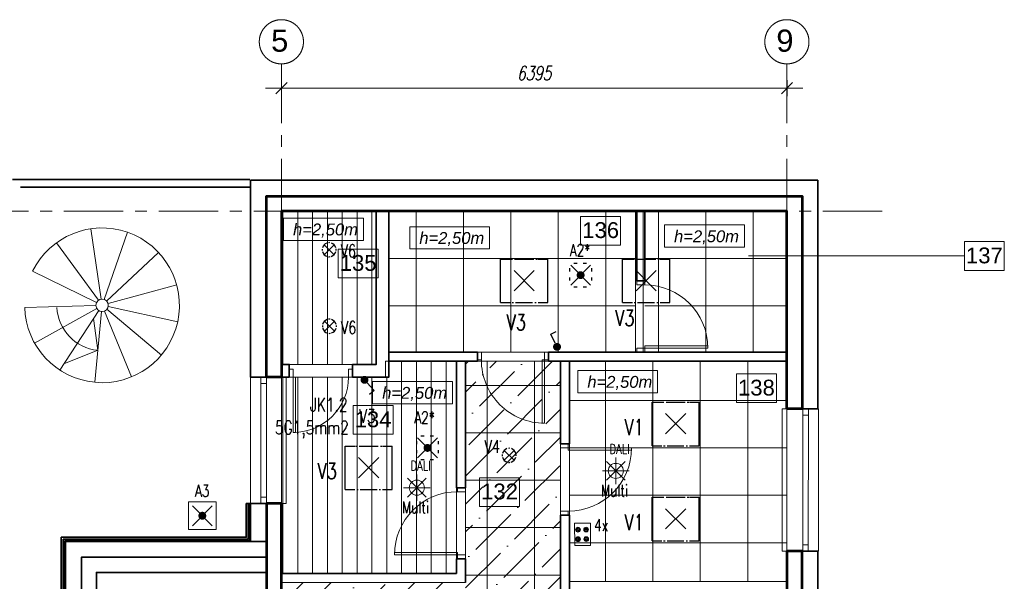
# Model space of a CAD drawing. Header units: millimetres. Extents: x 71658 to 298332, y -154437 to -30421.
# Tile 154 of 155: x 118170 to 130624, y -37524 to -30421. Entities that reach past the tile are written whole.
import ezdxf
from ezdxf.enums import TextEntityAlignment as Align

# ---------------------------------------------------------------- set-up
doc = ezdxf.new("R2010")
doc.units = ezdxf.units.MM
doc.header["$LTSCALE"] = 500
doc.header["$MEASUREMENT"] = 0
for name, pattern in [('Center', [48, 30, -6, 6, -6]), ('DASHED', [0.75, 0.5, -0.25]), ('Hidden', [3, 2, -1]), ('Solid Line', [0])]:
    doc.linetypes.add(name, pattern=pattern)
doc.layers.get('0').update_dxf_attribs({"color": 250, "lineweight": 5})
doc.layers.get('Defpoints').update_dxf_attribs({"lineweight": 9})
for name, color, linetype, lineweight in [('A-02-PEENJOON', 7, 'Continuous', 0), ('A-03-PEENJOON', 7, 'Continuous', 0), ('A-04-JÄMEJOON', 7, 'Continuous', 35), ('A-06-TELJED', 253, 'Center', 0), ('A-13-UKS', 250, 'Continuous', 5), ('A-_ROOMNAME_A', 251, 'Continuous', 9), ('k-jämejoon', 250, 'Continuous', 35), ('SA_Ripplagi', 45, 'Continuous', 9), ('VAL_TING', 7, 'Continuous', 18), ('VAL_TXT', 5, 'Continuous', 15)]:
    doc.layers.add(name, color=color, linetype=linetype, lineweight=lineweight)
doc.styles.add('Arial', font='arial.ttf', dxfattribs={"height": 300})
doc.styles.add('Arial_3', font='arial.ttf', dxfattribs={"height": 200})
doc.styles.add('DET', font='simplex.shx', dxfattribs={"width": 0.7, "oblique": 12})
doc.styles.add('ELEKTER', font='romans.shx', dxfattribs={"width": 0.75})
doc.styles.add('OmaText', font='tahoma.ttf')
doc.dimstyles.new('tööjoonis', dxfattribs={"dimscale": 100, "dimtxt": 2, "dimasz": 1, "dimexe": 5, "dimexo": 0, "dimgap": 0.75, "dimtad": 1, "dimdec": 0, "dimdsep": 46, "dimtxsty": 'DET', "dimblk1": 'MITTAPÄÄ', "dimblk2": 'MITTAPÄÄ', "dimsah": 1, "dimcen": 1, "dimse1": 1, "dimse2": 1, "dimadec": 0, "dimazin": 0, "dimtfac": 1, "dimtdec": 0, "dimtix": 1, "dimtmove": 0, "dimatfit": 2, "dimldrblk": 'MITTAPÄÄ', "dimfxl": 1, "dimtolj": 1, "dimtzin": 0, "dimarcsym": 0})

# ---------------------------------------------------------------- blocks, each defined once
blk = doc.blocks.new('*U43')
for points in [[(-50, 50), (-80, 50), (-80, 850), (-50, 850)], [(-850, -50), (-900, -50), (-900, 50), (-850, 50)], [(0, -50), (-50, -50), (-50, 50), (0, 50)]]:
    blk.add_lwpolyline(points, close=True)
blk.add_arc((-50, 50), 800, 90, 180)
blk = doc.blocks.new('*U34')
for points in [[(-850, -50), (-900, -50), (-900, 50), (-850, 50)], [(0, -50), (-50, -50), (-50, 50), (0, 50)], [(-50, -50), (-80, -50), (-80, -850), (-50, -850)]]:
    blk.add_lwpolyline(points, close=True)
blk.add_arc((-50, -50), 800, 180, 270)
blk = doc.blocks.new('*U61')
for points in [[(-50, 50), (-80, 50), (-80, 750), (-50, 750)], [(-750, -50), (-800, -50), (-800, 50), (-750, 50)], [(0, -50), (-50, -50), (-50, 50), (0, 50)]]:
    blk.add_lwpolyline(points, close=True)
blk.add_arc((-50, 50), 700, 90, 180)
blk = doc.blocks.new('MITTAPÄÄ')
for p, q in [((1, 0), (-1, 0)), ((-0.354, -0.354), (0.354, 0.354)), ((0, -0.5), (0, 0.5))]:
    blk.add_line(p, q)
blk = doc.blocks.new('*D257')
at = {"layer": 'A-06-TELJED', "color": 0, "linetype": 'Continuous', "lineweight": -2, "transparency": 16777216}
blk.add_line((121680, -31287), (127675, -31287), dxfattribs=at)
at = {"layer": 'Defpoints', "color": 0, "linetype": 'Continuous', "transparency": 16777216}
for p in [(121480, -31043), (127875, -31102), (127875, -31287)]:
    blk.add_point(p, dxfattribs=at)
at = {"layer": 'A-06-TELJED', "color": 0, "linetype": 'Continuous', "lineweight": -2, "transparency": 16777216, "xscale": 200, "yscale": 200, "zscale": 200, "rotation": 180}
blk.add_blockref('MITTAPÄÄ', (121480, -31287), dxfattribs=at)
at = {"layer": 'A-06-TELJED', "color": 0, "linetype": 'Continuous', "lineweight": -2, "transparency": 16777216, "xscale": 200, "yscale": 200, "zscale": 200}
blk.add_blockref('MITTAPÄÄ', (127875, -31287), dxfattribs=at)
at = {"layer": 'A-06-TELJED', "color": 0, "linetype": 'Continuous', "transparency": 16777216, "insert": (124677, -31097), "char_height": 180, "attachment_point": 5, "style": 'DET', "bg_fill": 3, "box_fill_scale": 1.25, "bg_fill_color": 256, "bg_fill_true_color": 13158600, "bg_fill_transparency": 0}
blk.add_mtext('\\A1;6395', dxfattribs=at)
blk = doc.blocks.new('*U62')
for points in [[(0, -50), (50, -50), (50, 50), (0, 50)], [(850, -50), (900, -50), (900, 50), (850, 50)], [(50, -50), (80, -50), (80, -850), (50, -850)]]:
    blk.add_lwpolyline(points, close=True)
blk.add_arc((50, -50), 800, 270, 0)
blk = doc.blocks.new('*U58')
for points in [[(-50, 50), (-80, 50), (-80, 850), (-50, 850)], [(-850, -50), (-900, -50), (-900, 50), (-850, 50)], [(0, -50), (-50, -50), (-50, 50), (0, 50)]]:
    blk.add_lwpolyline(points, close=True)
blk.add_arc((-50, 50), 800, 90, 180)
blk = doc.blocks.new('ET1737')
at = {"color": 94}
for p, q in [((-175, 175), (175, 175)), ((-175, 175), (-175, -175)), ((-126, -126), (126, 126)), ((126, -126), (-126, 126)), ((175, -175), (175, 175)), ((-175, -175), (175, -175))]:
    blk.add_line(p, q, dxfattribs=at)
at = {"color": 94, "const_width": 50}
blk.add_lwpolyline([(-25, 0, 1), (25, 0, 1)], format="xyb", close=True, dxfattribs=at)
at = {"layer": 'Defpoints', "color": 94}
for p in [(0, 175), (-175, 0), (175, 0), (0, -175)]:
    blk.add_point(p, dxfattribs=at)
at = {"style": 'ELEKTER'}
for tag, p in [('TÄHIS', (225, 370)), ('RAAM', (225, 370)), ('KÕRGUS', (-415, 230))]:
    blk.add_attdef(tag, text='', height=125, dxfattribs=at).set_placement(p, align=Align.MIDDLE)
blk = doc.blocks.new('ET1733')
at = {"color": 94, "lineweight": 30}
for p, q in [((-126, -126), (126, 126)), ((126, -126), (-126, 126))]:
    blk.add_line(p, q, dxfattribs=at)
at = {"color": 94, "lineweight": 30, "ltscale": 100}
for points in [[(-87, 137), (-47, 137)], [(28, 137), (68, 137)], [(-148, 75), (-148, 34)], [(151, 75), (151, 34)], [(-148, -43), (-148, -84)], [(151, -43), (151, -84)], [(-87, -141), (-47, -141)], [(28, -141), (68, -141)]]:
    blk.add_lwpolyline(points, dxfattribs=at)
at = {"color": 94, "lineweight": 30, "const_width": 50}
blk.add_lwpolyline([(-25, 0, 1), (25, 0, 1)], format="xyb", close=True, dxfattribs=at)
at = {"layer": 'Defpoints', "color": 94, "lineweight": 30}
blk.add_point((0, 0), dxfattribs=at)
at = {"lineweight": 30, "style": 'ELEKTER'}
for tag, p in [('TÄHIS', (225, 355)), ('RAAM', (225, 355)), ('KÕRGUS', (-415, 230))]:
    blk.add_attdef(tag, text='', height=125, dxfattribs=at).set_placement(p, align=Align.MIDDLE)
blk = doc.blocks.new('ET1673')
at = {"lineweight": 30}
for p, q in [((-298, -279), (-298, 272)), ((-298, 272), (-175, 272)), ((-168, 272), (-148, 272)), ((-121, 272), (121, 272)), ((148, 272), (168, 272)), ((176, 272), (298, 272)), ((298, -279), (298, 272)), ((-128, -128), (128, 128)), ((128, -128), (-128, 128)), ((-298, -279), (-175, -279)), ((-151, -279), (-133, -279)), ((-108, -279), (106, -279)), ((133, -279), (151, -279)), ((177, -279), (298, -279))]:
    blk.add_line(p, q, dxfattribs=at)
at = {"layer": 'Defpoints', "lineweight": 30}
blk.add_point((0, 0), dxfattribs=at)
at = {"lineweight": 30, "style": 'ELEKTER'}
for tag, p in [('KÕRGUS', (-565, 446)), ('TÄHIS', (320, 506)), ('RAAM', (320, 506))]:
    blk.add_attdef(tag, text='', height=125, dxfattribs=at).set_placement(p, align=Align.MIDDLE)
blk = doc.blocks.new('ET1531')
at = {"lineweight": 30}
for p, q in [((-126, -126), (126, 126)), ((126, -126), (-126, 126))]:
    blk.add_line(p, q, dxfattribs=at)
for start, end in [(174.4102, 186.7945), (108.6778, 164.7713), (83.2108, 96.3663), (15.0251, 71.5651), (354.5728, 5.9776), (196.1167, 255.6843), (264.933, 278.0449), (287.9456, 345.1647)]:
    blk.add_arc((0, 0), 178, start, end, dxfattribs=at)
at = {"layer": 'Defpoints', "lineweight": 30}
blk.add_point((-1, -1), dxfattribs=at)
at = {"lineweight": 30, "style": 'ELEKTER'}
for tag, p in [('KÕRGUS', (-411, 204)), ('TÄHIS', (194, 364)), ('RAAM', (194, 364))]:
    blk.add_attdef(tag, text='', height=125, dxfattribs=at).set_placement(p, align=Align.MIDDLE)
blk = doc.blocks.new('ET1432')
at = {"lineweight": 30}
for p, q in [((25, 143), (90, 256)), ((90, 256), (155, 218))]:
    blk.add_line(p, q, dxfattribs=at)
at = {"lineweight": 30, "const_width": 50}
blk.add_lwpolyline([(-25, 100, 1), (25, 100, 1)], format="xyb", close=True, dxfattribs=at)
at = {"layer": 'Defpoints', "lineweight": 30}
blk.add_point((0, 100), dxfattribs=at)
at = {"lineweight": 30, "style": 'ELEKTER'}
for tag, p in [('TÄHIS', (300, 445)), ('RAAM', (300, 445)), ('KÕRGUS', (-280, 300))]:
    blk.add_attdef(tag, text='', height=125, dxfattribs=at).set_placement(p, align=Align.MIDDLE)
blk = doc.blocks.new('ET1461')
for p, q in [((0, -235), (0, 235)), ((-166, -166), (166, 166)), ((166, -166), (-166, 166)), ((-235, 0), (235, 0))]:
    blk.add_line(p, q)
blk.add_circle((0, 0), 133)
at = {"layer": 'Defpoints'}
for p in [(-133, 0), (0, 133), (133, 0), (0, -133)]:
    blk.add_point(p, dxfattribs=at)
at = {"style": 'ELEKTER'}
for tag, p in [('TÄHIS', (140, 280)), ('RAAM', (140, 280)), ('KÕRGUS', (-330, 140))]:
    blk.add_attdef(tag, text='', height=125, dxfattribs=at).set_placement(p, align=Align.MIDDLE)
blk = doc.blocks.new('ET1473')
for p, q in [((100, 450), (-100, 450)), ((-57, 397), (-57, 337)), ((46, 397), (46, 337)), ((-87, 367), (-27, 367)), ((-57, 277), (-57, 217)), ((16, 367), (76, 367)), ((46, 277), (46, 217)), ((-87, 247), (-27, 247)), ((16, 247), (76, 247))]:
    blk.add_line(p, q)
blk.add_lwpolyline([(-100, 450), (100, 450), (100, 167), (-100, 167)], close=True)
for centre, radius in [((-57, 367), 30), ((-57, 367), 20), ((46, 367), 30), ((46, 367), 20), ((-57, 247), 30), ((-57, 247), 20), ((46, 247), 30), ((46, 247), 20)]:
    blk.add_circle(centre, radius)
at = {"layer": 'Defpoints'}
for p in [(0, 450), (-97, 250), (6, 250), (103, 250)]:
    blk.add_point(p, dxfattribs=at)
at = {"style": 'ELEKTER'}
for tag, p in [('TÄHIS', (150, 650)), ('RAAM', (150, 650)), ('KÕRGUS', (-340, 500))]:
    blk.add_attdef(tag, text='', height=125, dxfattribs=at).set_placement(p, align=Align.MIDDLE)
blk = doc.blocks.new('ET1863')
blk.add_lwpolyline([(-312.5, 0, 0, 0, -1), (0, 0, 0, 0, -1), (-312.5, 0, 0, 31.25, 0), (-445.3125, 0, 0, 0, 0), (-593.75, 0, 0, 0, 0)], format="xyseb")
at = {"style": 'ELEKTER'}
for tag, p in [('KILP', (-346.25, 45)), ('JUHT', (-346.25, -170))]:
    blk.add_attdef(tag, text='', height=125, dxfattribs=at).set_placement(p, align=Align.RIGHT)
blk.add_attdef('NIMI', text='', height=125, dxfattribs=at).set_placement((-156.25, 0), align=Align.MIDDLE)
blk = doc.blocks.new('VALGUSTID')
at = {"layer": 'VAL_TING', "lineweight": 30, "ltscale": 100}
ref = blk.add_blockref('ET1531', (245457, -20239), dxfattribs=dict(at, xscale=0.5, yscale=0.5, zscale=0.5))
ref.add_attrib('TÄHIS', 'V6', dxfattribs={"layer": 'VAL_TXT', "lineweight": 30, "height": 160, "style": 'ELEKTER', "width": 0.75}).set_placement((245700, -20255), align=Align.MIDDLE)
ref = blk.add_blockref('ET1733', (248638, -20561), dxfattribs=dict(at, rotation=270))
ref.add_attrib('TÄHIS', 'A2*', dxfattribs={"layer": 'VAL_TXT', "lineweight": 30, "height": 150, "style": 'ELEKTER', "width": 0.75}).set_placement((248631, -20244), align=Align.MIDDLE)
ref = blk.add_blockref('ET1673', (247924, -20630), dxfattribs=at)
ref.add_attrib('TÄHIS', 'V3', dxfattribs={"layer": 'VAL_TXT', "lineweight": 30, "height": 200, "style": 'ELEKTER', "width": 0.75}).set_placement((247825, -21157), align=Align.MIDDLE)
ref = blk.add_blockref('ET1673', (249467, -20630), dxfattribs=at)
ref.add_attrib('TÄHIS', 'V3', dxfattribs={"layer": 'VAL_TXT', "lineweight": 30, "height": 200, "style": 'ELEKTER', "width": 0.75}).set_placement((249198, -21103, 2500), align=Align.MIDDLE)
ref = blk.add_blockref('ET1531', (245460, -21208), dxfattribs=dict(at, xscale=0.5, yscale=0.5, zscale=0.5))
ref.add_attrib('TÄHIS', 'V6', dxfattribs={"layer": 'VAL_TXT', "lineweight": 30, "height": 160, "style": 'ELEKTER', "width": 0.75}).set_placement((245703, -21224), align=Align.MIDDLE)
for p, rotation in [((248422, -21524), 55.70624598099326), ((245809, -21854), 252.0361697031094)]:
    blk.add_blockref('ET1432', p, dxfattribs=dict(at, rotation=rotation))
ref = blk.add_blockref('ET1863', (246147, -22343, 3050), dxfattribs=dict(at, xscale=1.319999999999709, yscale=1.319999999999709, zscale=1.319999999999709))
ref.add_attrib('NIMI', 'V3', dxfattribs={"layer": 'VAL_TXT', "height": 170, "style": 'ELEKTER', "width": 0.75}).set_placement((245941, -22343, 3050), align=Align.MIDDLE)
ref.add_attrib('KILP', 'JK1.2', dxfattribs={"layer": 'VAL_TXT', "height": 170, "style": 'ELEKTER', "width": 0.75}).set_placement((245690, -22284, 3050), align=Align.RIGHT)
ref.add_attrib('JUHT', '5G1,5mm2', dxfattribs={"layer": 'VAL_TXT', "height": 170, "style": 'ELEKTER', "width": 0.75}).set_placement((245706, -22574, 3050), align=Align.RIGHT)
ref = blk.add_blockref('ET1673', (249839, -22439, 2500), dxfattribs=at)
ref.add_attrib('TÄHIS', 'V1', dxfattribs={"layer": 'VAL_TXT', "lineweight": 30, "height": 200, "style": 'ELEKTER', "width": 0.75}).set_placement((249315, -22484, 5000), align=Align.MIDDLE)
ref = blk.add_blockref('ET1733', (246701, -22746), dxfattribs=dict(at, rotation=270))
ref.add_attrib('TÄHIS', 'A2*', dxfattribs={"layer": 'VAL_TXT', "lineweight": 30, "height": 150, "style": 'ELEKTER', "width": 0.75}).set_placement((246664, -22361), align=Align.MIDDLE)
ref = blk.add_blockref('ET1531', (247734, -22840, 1300), dxfattribs=dict(at, xscale=0.5, yscale=0.5, zscale=0.5))
ref.add_attrib('TÄHIS', 'V4', dxfattribs={"layer": 'VAL_TXT', "lineweight": 30, "height": 160, "style": 'ELEKTER', "width": 0.75}).set_placement((247521, -22728, 2500), align=Align.MIDDLE)
ref = blk.add_blockref('ET1673', (245957, -22995, 2500), dxfattribs=at)
ref.add_attrib('TÄHIS', 'V3', dxfattribs={"layer": 'VAL_TXT', "lineweight": 30, "height": 200, "style": 'ELEKTER', "width": 0.75}).set_placement((245433, -23039, 5000), align=Align.MIDDLE)
at = {"layer": 'VAL_TING'}
ref = blk.add_blockref('ET1461', (249083, -23037), dxfattribs=dict(at, xscale=0.7167999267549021, yscale=0.7167999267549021, zscale=0.7168000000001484))
ref.add_attrib('TÄHIS', 'DALI', dxfattribs={"layer": 'VAL_TXT', "height": 125, "style": 'ELEKTER', "width": 0.75}).set_placement((249131, -22760), align=Align.MIDDLE)
ref.add_attrib('KÕRGUS', 'Multi', dxfattribs={"layer": 'VAL_TXT', "height": 150, "style": 'ELEKTER', "width": 0.75}).set_placement((249065, -23283), align=Align.MIDDLE)
ref = blk.add_blockref('ET1461', (246566, -23249), dxfattribs=dict(at, xscale=0.7167999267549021, yscale=0.7167999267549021, zscale=0.7168000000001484))
ref.add_attrib('TÄHIS', 'DALI', dxfattribs={"layer": 'VAL_TXT', "height": 125, "style": 'ELEKTER', "width": 0.75}).set_placement((246614, -22971), align=Align.MIDDLE)
ref.add_attrib('KÕRGUS', 'Multi', dxfattribs={"layer": 'VAL_TXT', "height": 150, "style": 'ELEKTER', "width": 0.75}).set_placement((246549, -23494), align=Align.MIDDLE)
ref = blk.add_blockref('ET1737', (243853, -23604), dxfattribs=dict(at, rotation=270))
ref.add_attrib('TÄHIS', 'A3', dxfattribs={"layer": 'VAL_TXT', "height": 150, "style": 'ELEKTER', "width": 0.75}).set_placement((243851, -23289), align=Align.MIDDLE)
at = {"layer": 'VAL_TING', "lineweight": 30, "ltscale": 100}
ref = blk.add_blockref('ET1673', (249839, -23643, 2500), dxfattribs=at)
ref.add_attrib('TÄHIS', 'V1', dxfattribs={"layer": 'VAL_TXT', "lineweight": 30, "height": 200, "style": 'ELEKTER', "width": 0.75}).set_placement((249315, -23688, 5000), align=Align.MIDDLE)
at = {"layer": 'VAL_TING'}
ref = blk.add_blockref('ET1473', (248665, -24147), dxfattribs=dict(at, rotation=0.5364533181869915))
ref.add_attrib('TÄHIS', '4x', dxfattribs={"layer": 'VAL_TXT', "height": 150, "style": 'ELEKTER', "width": 0.75}).set_placement((248898, -23724), align=Align.MIDDLE)
blk = doc.blocks.new('TELG')
at = {"layer": 'A-06-TELJED', "ltscale": 0.05}
for p, q in [((121479.8, -30979.5), (121479.8, -34940.7)), ((127874.8, -30979.5), (127874.8, -62028.4)), ((129079.2, -32841), (85658.8, -32841)), ((121479.8, -36940.7), (121479.8, -62028.4))]:
    blk.add_line(p, q, dxfattribs=at)
at = {"layer": 'A-06-TELJED', "linetype": 'DASHED', "ltscale": 10, "char_height": 280, "width": 704.925, "attachment_point": 6, "style": 'Arial'}
for s, insert in [('\\A1;{\\fArial|b0|i0|c186|p34;5}', (121567.7, -30687.8)), ('\\A1;9', (127957.4, -30687.8))]:
    blk.add_mtext(s, dxfattribs=dict(at, insert=insert))
at = {"layer": 'A-06-TELJED', "linetype": 'Continuous'}
dim = blk.add_linear_dim(base=(127874.8, -31286.8), p1=(121479.8, -31042.7), p2=(127874.8, -31101.9), dimstyle='tööjoonis', override={"dimtxt": 1.8, "dimasz": 2, "dimgap": 1, "dimfxl": 5, "dimtfill": 1, "dimarcsym": 2}, dxfattribs=at)
dim.commit()
dim.dimension.update_dxf_attribs({"geometry": '*D257', "text_midpoint": (124677.3, -31096.8)})
at = {"layer": 'A-06-TELJED', "linetype": 'ByBlock', "ltscale": 10}
for centre in [(121479.8, -30700.1), (127873.8, -30700.1)]:
    blk.add_circle(centre, 279.4, dxfattribs=at)

msp = doc.modelspace()

# ---------------------------------------------------------------- linework, layer by layer
at = {"layer": 'A-_ROOMNAME_A', "flags": 128}
msp.add_lwpolyline([(130118.319, -33227.888), (130118.319, -33591.232), (130623.538, -33591.232), (130623.538, -33227.888)], close=True, dxfattribs=at)

# ---------------------------------------------------------------- block references
at = {"layer": 'A-06-TELJED'}
msp.add_blockref('TELG', (0, 0), dxfattribs=at)

# ---------------------------------------------------------------- texts
at = {"layer": 'A-_ROOMNAME_A', "insert": (130138.319, -33302.168), "char_height": 200, "width": 558.26269, "attachment_point": 1, "line_spacing_factor": 0.941778, "style": 'Arial_3'}
msp.add_mtext('1{\\fArial|b0|i0|c186|p34;37}', dxfattribs=at)

# ---------------------------------------------------------------- next in the draw order: hatches: boundary and pattern name
at = {"layer": 'SA_Ripplagi'}
h = msp.add_hatch(dxfattribs=at)
h.set_pattern_fill('ANSI31', color=256, scale=1500, angle=45, style=0)
h.paths.add_polyline_path([(121479.802, -32840.997), (122679.802, -32840.997), (122679.802, -34780.74), (121479.802, -34780.74)])
edge = h.paths.add_edge_path()
edge.add_line((123693.484, -37425.071), (121479.805, -37425.261))
edge.add_line((121479.805, -37425.261), (121479.802, -34940.997))
edge.add_line((121479.802, -34940.997), (122839.802, -34940.74))
edge.add_line((122839.802, -34940.74), (122839.802, -34741.01))
edge.add_line((122839.802, -34741.01), (123693.228, -34740.906))
edge.add_line((123693.228, -34740.906), (123693.46, -37425.071))
h = msp.add_hatch(dxfattribs=at)
h.set_pattern_fill('ANSI36', color=256, scale=2000)
h.set_pattern_definition([(45, (-17127.74, 3e-06), (132.58252, 486.1359), [625, -125, 0, -125])])
h.paths.add_polyline_path([(123759.375, -39141.047), (123759.244, -41841.165), (125009.137, -41841.16), (125009.018, -34741.01), (123809.255, -34741.01), (123809.496, -37541.061), (121479.549, -37541.261), (121480.054, -39141.042)])
h.paths.add_polyline_path([(121479.802, -44340.997), (127874.785, -44340.997), (127874.802, -45940.997), (121479.802, -45940.997)])
h.paths.add_polyline_path([(123759.569, -41898.275), (123759.432, -44140.997), (127874.802, -44140.997), (127874.781, -42541.481), (125009.014, -42538.386), (125009.145, -41898.245)])

# ---------------------------------------------------------------- next in the draw order: linework, layer by layer
at = {"layer": 'A-02-PEENJOON', "color": 7, "linetype": 'Solid Line', "lineweight": 13}
for p, q in [((121219.802, -34940.738), (121219.802, -35020.738)), ((121289.8, -36540.998), (121291.967, -34940.742)), ((121289.802, -35020.738), (121289.802, -34940.738)), ((121479.802, -34940.74), (121539.368, -34940.738)), ((121219.802, -35020.738), (121289.802, -35020.738)), ((121219.802, -35020.738), (121219.802, -36541.002)), ((127814.784, -37140.997), (127815.217, -35340.997)), ((127874.781, -35340.997), (127815.217, -35340.998)), ((128075.217, -35420.997), (128075.217, -35340.997)), ((128145.217, -35340.997), (128145.217, -35420.997)), ((128274.784, -37140.997), (128274.784, -35340.998)), ((128074.784, -37060.997), (128075.217, -35420.997)), ((128145.217, -35420.997), (128075.217, -35420.997)), ((128145.217, -35420.997), (128144.784, -37060.997)), ((121219.802, -36541.002), (121219.802, -36461.002)), ((121219.802, -36461.002), (121289.802, -36461.002)), ((128074.784, -37140.997), (128074.784, -37060.997)), ((128074.784, -37060.997), (128144.784, -37060.997)), ((128144.784, -37060.997), (128144.784, -37140.997)), ((128074.784, -37140.997), (127814.784, -37140.997))]:
    msp.add_line(p, q, dxfattribs=at)
at = {"layer": 'A-02-PEENJOON'}
msp.add_lwpolyline([(130118.319, -33409.56), (127387.975, -33409.56)], dxfattribs=at)
at = {"layer": 'A-02-PEENJOON', "color": 7, "linetype": 'Solid Line', "lineweight": 13}
msp.add_lwpolyline([(121090.235, -34940.74), (121090.235, -36540.998), (121539.657, -36540.998), (121539.368, -34940.738)], dxfattribs=at)
at = {"layer": 'A-03-PEENJOON'}
for p, q in [((119200.629, -33955.674), (119068.226, -33065.466)), ((119238.035, -33959.201), (119534.499, -33109.431)), ((118634.931, -33243.225), (119165.868, -33969.935)), ((119926.931, -33365.047), (119269.518, -33979.708)), ((119141.715, -33998.716), (118333.876, -33601.986)), ((119287.865, -34012.496), (120155.622, -33773.756)), ((119133.705, -34035.425), (118234.029, -34059.559)), ((118358.264, -34511.122), (119143.672, -34071.651)), ((119169.332, -34099.097), (118678.121, -34853.226)), ((119120.323, -35007.499), (119204.808, -34111.473)), ((119204.808, -34111.473), (119120.323, -35007.499)), ((119583.568, -34938.599), (119241.972, -34105.946)), ((119961.732, -34662.311), (119272.31, -34083.78)), ((119272.31, -34083.78), (119961.732, -34662.311)), ((119288.872, -34050.055), (120168.182, -34241.929)), ((119102.147, -34201.208), (119156.877, -34602.662)), ((119156.877, -34602.662), (118726.767, -34773.973))]:
    msp.add_line(p, q, dxfattribs=at)
at = {"layer": 'A-03-PEENJOON', "color": 7, "linetype": 'Solid Line', "lineweight": 13}
for p, q in [((121219.802, -36541.002), (121219.802, -36461.002)), ((121219.802, -36461.002), (121289.802, -36461.002)), ((121219.802, -36541.002), (121219.802, -36461.002)), ((121219.802, -36461.002), (121289.802, -36461.002))]:
    msp.add_line(p, q, dxfattribs=at)
at = {"layer": 'A-03-PEENJOON'}
msp.add_circle((119212.177, -34033.32), 78.5, dxfattribs=at)
for radius, start, end in [(978.5, 181.5366459, 153.8443383), (572.022, 182.7489723, 264.4522535)]:
    msp.add_arc((119212.177, -34033.32), radius, start, end, dxfattribs=at)
at = {"layer": 'A-04-JÄMEJOON'}
for p, q in [((121079.802, -32440.997), (118079.802, -32440.997)), ((121079.802, -32540.997), (118179.802, -32540.997)), ((122839.802, -34625.01), (123958.939, -34625.01)), ((122839.802, -34741.01), (123958.939, -34741.01)), ((123693.414, -36340.737), (123693.228, -34741.032)), ((123809.494, -37541.061), (123809.397, -37240.738))]:
    msp.add_line(p, q, dxfattribs=at)
for points in [[(121289.802, -34940.739), (121089.802, -34940.739), (121089.802, -32450.997), (128264.802, -32450.997), (128264.802, -35340.997), (128064.802, -35340.997)], [(122839.802, -32840.997), (122839.802, -34940.74), (122379.802, -34940.74)], [(122679.802, -32840.997), (122679.802, -34780.74), (122379.802, -34780.74), (122379.802, -34940.76)], [(125974.797, -32840.997), (125974.797, -33725.01), (126074.802, -33725.01), (126074.802, -32840.997)], [(123809.228, -34741.01), (123809.414, -36340.737), (123693.377, -36340.737)], [(123958.939, -34625.01), (123958.939, -34741.01)], [(124858.939, -34625.01), (124858.939, -34741.024)], [(124858.939, -34625.01), (127874.802, -34625.01)], [(124858.939, -34741.01), (127874.781, -34741.01)], [(125009.018, -35786.586), (125009.018, -34740.997)], [(125125.018, -34740.997), (125125.018, -35786.583)], [(121479.802, -34940.74), (121579.802, -34940.74), (121579.802, -34780.74), (121479.802, -34780.74)], [(125125.018, -35786.583), (125009.018, -35786.586)], [(118949.803, -37934.997), (118695.803, -37934.997), (118695.803, -36966.997), (121035.781, -36966.997), (121035.781, -36540.998), (121089.781, -36540.998)], [(121060.781, -36540.998), (121060.781, -36991.997), (118720.803, -36991.997), (118720.803, -37909.997), (118949.803, -37909.997)], [(118949.803, -37889.997), (118740.803, -37889.997), (118740.803, -37011.997), (121080.781, -37011.997), (121080.781, -36540.998)], [(121089.792, -37020.997), (121089.781, -36540.998), (121289.781, -36540.998)], [(121089.803, -37020.997), (121089.803, -36540.998), (121289.8, -36540.997)], [(125125.018, -36686.583), (125009.018, -36686.586)], [(125125.018, -36686.583), (125125.018, -37786.583), (125009.018, -37786.583)], [(125009.018, -37786.583), (125009.018, -36686.586)], [(119139.803, -37880.997), (118749.803, -37880.997), (118749.803, -37020.997), (121289.801, -37020.997), (121289.801, -37020.997)], [(118949.803, -37880.997), (118949.803, -37220.997), (121289.802, -37220.997), (121289.802, -37220.997)], [(128064.802, -38140.997), (128264.802, -38140.997), (128264.802, -37140.997), (128064.802, -37140.997)], [(123809.397, -37240.738), (123693.397, -37240.738), (123693.484, -37425.071), (121479.796, -37425.261)], [(119139.803, -37880.997), (119139.803, -37410.997), (121289.803, -37410.997), (121289.803, -37820.997)]]:
    msp.add_lwpolyline(points, dxfattribs=at)
at = {"layer": 'A-_ROOMNAME_A', "flags": 128}
for points in [[(125265.164, -32908.055), (125265.164, -33271.399), (125770.383, -33271.399), (125770.383, -32908.055)], [(122197.566, -33323.02), (122197.566, -33686.364), (122702.785, -33686.364), (122702.785, -33323.02)], [(127235.067, -34900.293), (127235.067, -35263.637), (127740.286, -35263.637), (127740.286, -34900.293)], [(122386.352, -35301.081), (122386.352, -35664.424), (122891.571, -35664.424), (122891.571, -35301.081)], [(123985.973, -36213.797), (123985.973, -36577.141), (124491.192, -36577.141), (124491.192, -36213.797)]]:
    msp.add_lwpolyline(points, close=True, dxfattribs=at)
at = {"layer": 'k-jämejoon', "lineweight": 53}
msp.add_lwpolyline([(127874.802, -35340.997), (127874.802, -32840.997), (121479.802, -32840.997), (121479.802, -34940.997), (121289.802, -34940.739), (121289.802, -32650.997), (128064.802, -32650.997), (128064.802, -35340.997), (127874.802, -35340.997)], dxfattribs=at)
for points in [[(121479.801, -36540.998), (121289.8, -36540.998), (121289.803, -37820.997), (121479.805, -37820.997)], [(128064.802, -37140.997), (127874.781, -37140.997), (127874.781, -38140.997), (128064.802, -38140.997)]]:
    msp.add_lwpolyline(points, close=True, dxfattribs=at)
at = {"layer": 'SA_Ripplagi', "linetype": 'Continuous', "lineweight": 18}
for p, q in [((122839.802, -32840.997), (125958.802, -32840.997)), ((123182.511, -34625.01), (123182.511, -32840.997)), ((123782.511, -34625.01), (123782.511, -32840.997)), ((124382.511, -34625.01), (124382.511, -32840.997)), ((124982.511, -34625.01), (124982.511, -32840.997)), ((125582.511, -34625.01), (125582.511, -32840.997)), ((126074.802, -32840.997), (127874.802, -32840.997)), ((126248.322, -34625.01), (126248.322, -32840.997)), ((126848.322, -34625.01), (126848.322, -32840.997)), ((127448.322, -34625.01), (127448.322, -32840.997)), ((122839.802, -33440.997), (125957.49, -33440.997)), ((126074.802, -33440.997), (127874.802, -33440.997)), ((122839.802, -34040.997), (125957.49, -34040.997)), ((126074.802, -34040.997), (127874.802, -34040.997)), ((124082.807, -34741.01), (124082.807, -41792.379)), ((124682.807, -34741.01), (124682.807, -41792.379)), ((125577.538, -37523.808), (125577.538, -34741.01)), ((126177.538, -37523.808), (126177.538, -34741.01)), ((126777.538, -37523.808), (126777.538, -34741.01)), ((127377.538, -37523.808), (127377.538, -34741.01)), ((123809.265, -35045.727), (125009.018, -35045.727)), ((125125.018, -35236.593), (127874.802, -35236.593)), ((123809.265, -35645.727), (125009.018, -35645.727)), ((125125.018, -35836.593), (127874.802, -35836.593)), ((123809.265, -36245.727), (125009.018, -36245.727)), ((125125.018, -36436.593), (127874.802, -36436.593)), ((123809.265, -36845.727), (125009.018, -36845.727)), ((125125.018, -37036.593), (127874.802, -37036.593)), ((123809.265, -37445.727), (125009.018, -37445.727))]:
    msp.add_line(p, q, dxfattribs=at)
at = {"layer": 'SA_Ripplagi'}
msp.add_line((127874.802, -35340.997), (127874.802, -37140.997), dxfattribs=at)
at = {"layer": 'SA_Ripplagi', "color": 18, "true_color": 0x000000}
for points in [[(121479.802, -32840.997), (122679.802, -32840.997), (122679.802, -34780.74), (121479.802, -34780.74)], [(122839.802, -32840.997), (125957.49, -32840.997), (125957.49, -34625.01), (122839.802, -34624.452)], [(126057.495, -32840.997), (127874.802, -32840.997), (127874.802, -34625.01), (126057.495, -34624.452)], [(121506.459, -32931.095), (122516.761, -32931.095), (122516.761, -33213.007), (121506.459, -33213.007)], [(123103.509, -33039.079), (124113.81, -33039.079), (124113.81, -33320.991), (123103.509, -33320.991)], [(126325.6, -33017.419), (127335.902, -33017.419), (127335.902, -33299.331), (126325.6, -33299.331)], [(125125.018, -34740.983), (127873.802, -34740.724), (127873.802, -37525.08), (125125.018, -37524.808)], [(125228.798, -34858.98), (126239.1, -34858.98), (126239.1, -35140.891), (125228.798, -35140.891)], [(122634.161, -34997.94), (123644.463, -34997.94), (123644.463, -35279.852), (122634.161, -35279.852)]]:
    msp.add_lwpolyline(points, close=True, dxfattribs=at)
for points in [[(123759.375, -39141.047), (123759.244, -41841.165), (125009.137, -41841.16), (125009.018, -34741.01), (123809.255, -34741.01), (123809.496, -37541.061), (121479.549, -37541.261), (121480.054, -39141.042), (123759.375, -39141.047), (123759.375, -39141.047)], [(123693.484, -37425.071), (121479.805, -37425.261), (121479.802, -34940.997), (122795.802, -34940.74), (122795.802, -34741.01), (123693.228, -34740.906), (123693.46, -37425.071)]]:
    msp.add_lwpolyline(points, dxfattribs=at)

# ---------------------------------------------------------------- next in the draw order: block references
at = {"layer": 'A-13-UKS', "linetype": 'Hidden', "lineweight": 0, "ltscale": 100}
for name, p, rotation in [('*U58', (126024.771, -34625.012), 269.9983426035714), ('*U61', (121579.803, -34890.763), 179.9983426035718), ('*U34', (123759.4, -37240.738), 269.9983426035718)]:
    msp.add_blockref(name, p, dxfattribs=dict(at, rotation=rotation))
at = {"layer": 'A-13-UKS', "linetype": 'Hidden', "lineweight": 0, "ltscale": 100, "xscale": -1}
for name, p, rotation in [('*U43', (124858.941, -34674.985), 180.0016573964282), ('*U62', (125058.992, -35786.585), 90.00165739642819)]:
    msp.add_blockref(name, p, dxfattribs=dict(at, rotation=rotation))
at = {"layer": 'VAL_TING'}
msp.add_blockref('VALGUSTID', (-123373.264, -13090.897), dxfattribs=at)

# ---------------------------------------------------------------- next in the draw order: texts
at = {"layer": 'A-_ROOMNAME_A', "char_height": 200, "width": 558.26269, "attachment_point": 1, "line_spacing_factor": 0.941778, "style": 'Arial_3'}
for s, insert in [('1{\\fArial|b0|i0|c186|p34;36}', (125285.164, -32982.335)), ('1{\\fArial|b0|i0|c186|p34;35}', (122217.566, -33397.3)), ('1{\\fArial|b0|i0|c186|p34;38}', (127255.067, -34974.573)), ('1{\\fArial|b0|i0|c186|p34;34}', (122406.352, -35375.361)), ('1{\\fArial|b0|i0|c186|p34;32}', (124005.973, -36288.077))]:
    msp.add_mtext(s, dxfattribs=dict(at, insert=insert))
at = {"layer": 'SA_Ripplagi', "color": 18, "true_color": 0x000000, "char_height": 150, "width": 3299.12335, "attachment_point": 1, "style": 'OmaText'}
for insert in [(121627.373, -32998.919), (123224.423, -33106.903), (126446.515, -33085.244), (125349.713, -34926.804), (122755.075, -35065.765)]:
    msp.add_mtext('{\\f@Arial Unicode MS|b0|i1|c186|p34;h=2,50m}', dxfattribs=dict(at, insert=insert))

doc.saveas('drawing.dxf')
